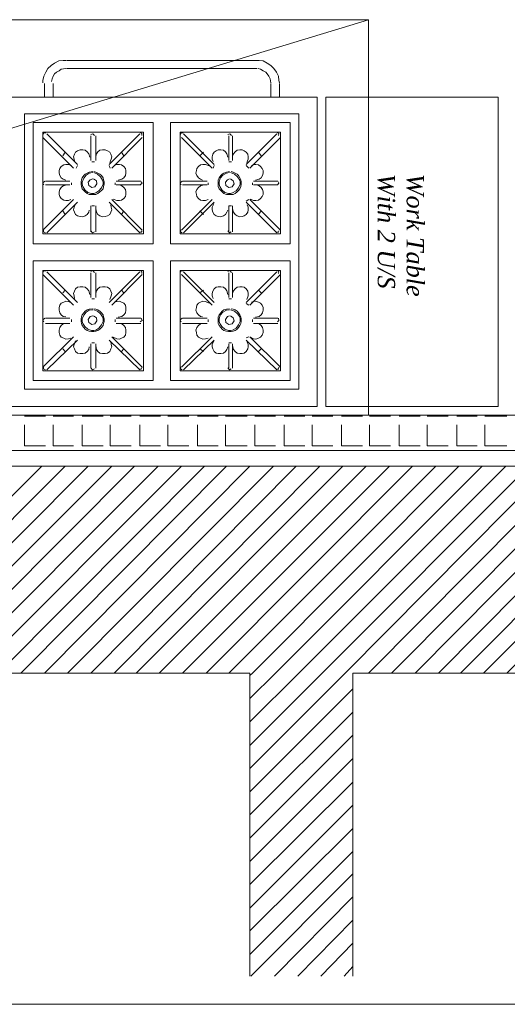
# Model space of a CAD drawing. Header units: millimetres. Extents: x 140304 to 319987, y -10756 to 142544.
# Tile 27 of 203: x 148793 to 150211, y 66071 to 68936. Entities that reach past the tile are written whole.
import ezdxf

# ---------------------------------------------------------------- set-up
doc = ezdxf.new("R2010")
doc.units = ezdxf.units.MM
doc.header["$LTSCALE"] = 10
doc.layers.get('0').update_dxf_attribs({"linetype": 'CONTINUOUS'})
for name, color, linetype, lineweight in [('A wall', 1, 'CONTINUOUS', 15), ('ele_15', 34, 'CONTINUOUS', 15), ('EQUIPMENT', 13, 'CONTINUOUS', 18), ('T', 2, 'CONTINUOUS', 20)]:
    doc.layers.add(name, color=color, linetype=linetype, lineweight=lineweight)
doc.layers.add('hatch', color=7, linetype='CONTINUOUS', lineweight=0, true_color=0x919191)
doc.layers.add('TEXT', color=150, linetype='CONTINUOUS')
doc.styles.get("Standard").update_dxf_attribs({"font": 'verdana.ttf'})

# ---------------------------------------------------------------- blocks, each defined once
blk = doc.blocks.new('Base lucknow')
for points in [[(144273.2, 87578.4), (155534.3, 87578.4)], [(140828, 87532.4), (159965.8, 87532.4)], [(149462.5, 86930.3), (140828, 86930.3)], [(149462.5, 86047.9), (149462.5, 86930.3)], [(149462.5, 86922.9), (149469.9, 86930.3)], [(152815.8, 86930.3), (149762.1, 86930.3)], [(149762.1, 86930.3), (149762.1, 86047.9)]]:
    blk.add_lwpolyline(points)
at = {"layer": 'A wall', "ltscale": 0.25}
for points in [[(152566.6, 87680.7), (141919.5, 87680.7)], [(141817.2, 87578.4), (152566.6, 87578.4)], [(140828, 87532.4), (159965.8, 87532.4)], [(149462.5, 86930.3), (140828, 86930.3)], [(149462.5, 86047.9), (149462.5, 86930.3)], [(152815.8, 86930.3), (149762.1, 86930.3)], [(149762.1, 86930.3), (149762.1, 86047.9)]]:
    blk.add_lwpolyline(points, dxfattribs=at)
at = {"layer": 'EQUIPMENT'}
for points in [[(149808.1, 88831.6), (146017.3, 88831.6)], [(149808.1, 88831.6), (146017.3, 87680.7)], [(149808.1, 87680.7), (149808.1, 88831.6)], [(148906.4, 88711.5), (148894.5, 88705.6)], [(148919.7, 88713), (148906.4, 88711.5)], [(148927.1, 88713), (148919.7, 88713)], [(148928.6, 88713), (149483.3, 88713)], [(149489.2, 88713), (149481.8, 88713)], [(149501.1, 88711.5), (149489.2, 88713)], [(149512.9, 88705.6), (149501.1, 88711.5)], [(148875.2, 88689.3), (148869.3, 88678.8)], [(148884.1, 88698.2), (148875.2, 88689.3)], [(148894.5, 88705.6), (148884.1, 88698.2)], [(148907.8, 88683.3), (148900.4, 88678.8)], [(148913.8, 88687.8), (148907.8, 88683.3)], [(148927.1, 88689.3), (148913.8, 88687.8)], [(148928.6, 88689.3), (149483.3, 88689.3)], [(149493.7, 88687.8), (149486.3, 88689.3)], [(149501.1, 88683.3), (149493.7, 88687.8)], [(149508.5, 88678.8), (149501.1, 88683.3)], [(149523.3, 88698.2), (149512.9, 88705.6)], [(149532.2, 88689.3), (149523.3, 88698.2)], [(149539.7, 88678.8), (149532.2, 88689.3)], [(148863.3, 88667), (148860.4, 88655.1)], [(148860.4, 88655.1), (148860.4, 88647.7)], [(148869.3, 88678.8), (148863.3, 88667)], [(148887, 88659.6), (148885.6, 88652.2)], [(148890.1, 88667), (148887, 88659.6)], [(148894.5, 88674.4), (148890.1, 88667)], [(148900.4, 88678.8), (148894.5, 88674.4)], [(149512.9, 88674.4), (149508.5, 88678.8)], [(149517.4, 88667), (149512.9, 88674.4)], [(149521.8, 88659.6), (149517.4, 88667)], [(149523.3, 88647.7), (149521.8, 88659.6)], [(149545.6, 88667), (149539.7, 88678.8)], [(149547.1, 88655.1), (149545.6, 88667)], [(149548.5, 88647.7), (149547.1, 88655.1)], [(148864.8, 88606.2), (148864.8, 88646.2)], [(148890.1, 88606.2), (148890.1, 88646.2)], [(149523.3, 88646.2), (149523.3, 88606.2)], [(149548.5, 88646.2), (149548.5, 88606.2)], [(148758.1, 88606.2), (149658.3, 88606.2)], [(149523.3, 88606.2), (148890.1, 88606.2)], [(149658.3, 88606.2), (149658.3, 87705.9)], [(149683.4, 87705.9), (149683.4, 88606.2)], [(149683.4, 88606.2), (150184.7, 88606.2)], [(149892.6, 88606.2), (150029, 88606.2)], [(150184.7, 88606.2), (150184.7, 87705.9)], [(148807, 87756.4), (148807, 88557.3)], [(148807, 88557.3), (149604.9, 88557.3)], [(149604.9, 88557.3), (149604.9, 87756.4)], [(148832.2, 88532), (148832.2, 88179.1)], [(149180.7, 88532), (148832.2, 88532)], [(149180.7, 88179.1), (149180.7, 88532)], [(149231.2, 88179.1), (149231.2, 88532)], [(149231.2, 88532), (149579.7, 88532)], [(149579.7, 88532), (149579.7, 88179.1)], [(148860.4, 88503.9), (149152.6, 88503.9)], [(148860.4, 88208.7), (148860.4, 88503.9)], [(148863.3, 88502.4), (148860.4, 88497.9)], [(148860.4, 88489.1), (148949.3, 88400)], [(148869.3, 88502.4), (148863.3, 88502.4)], [(148872.2, 88499.4), (148961.2, 88410.5)], [(149005.8, 88499.4), (148999.8, 88497.9)], [(148999.8, 88493.4), (148999.8, 88422.3)], [(149010.1, 88495), (149005.8, 88499.4)], [(149014.6, 88493.4), (149014.6, 88422.3)], [(149142.1, 88499.4), (149053.2, 88410.5)], [(149149.5, 88489.1), (149060.6, 88400)], [(149148.1, 88500.9), (149142.1, 88503.9)], [(149148.1, 88495), (149148.1, 88500.9)], [(149152.6, 88503.9), (149152.6, 88208.7)], [(149551.5, 88503.9), (149259.3, 88503.9)], [(149259.3, 88503.9), (149259.3, 88208.7)], [(149262.3, 88502.4), (149259.3, 88497.9)], [(149268.3, 88502.4), (149262.3, 88502.4)], [(149263.8, 88489.1), (149352.8, 88400)], [(149269.7, 88499.4), (149358.7, 88410.5)], [(149404.6, 88499.4), (149398.7, 88497.9)], [(149401.7, 88493.4), (149401.7, 88422.3)], [(149409.1, 88495), (149404.6, 88499.4)], [(149412.1, 88493.4), (149412.1, 88422.3)], [(149541.1, 88499.4), (149452.1, 88410.5)], [(149551.5, 88489.1), (149462.5, 88400)], [(149547.1, 88500.9), (149541.1, 88503.9)], [(149545.6, 88495), (149547.1, 88500.9)], [(149551.5, 88208.7), (149551.5, 88503.9)], [(148968.7, 88453.4), (148961.2, 88450.5)], [(148976.1, 88453.4), (148968.7, 88453.4)], [(148983.5, 88452), (148976.1, 88453.4)], [(148989.4, 88447.5), (148983.5, 88452)], [(149026.4, 88452), (149020.6, 88447.5)], [(149033.9, 88453.4), (149026.4, 88452)], [(149041.3, 88453.4), (149033.9, 88453.4)], [(149048.7, 88450.5), (149041.3, 88453.4)], [(149370.6, 88453.4), (149364.6, 88450.5)], [(149378, 88453.4), (149370.6, 88453.4)], [(149385.4, 88452), (149378, 88453.4)], [(149391.4, 88447.5), (149385.4, 88452)], [(149425.4, 88452), (149419.5, 88447.5)], [(149432.9, 88453.4), (149425.4, 88452)], [(149440.3, 88453.4), (149432.9, 88453.4)], [(149446.2, 88450.5), (149440.3, 88453.4)], [(148925.6, 88446), (148918.2, 88435.7)], [(148952.4, 88440.1), (148949.3, 88432.7)], [(148949.3, 88432.7), (148950.9, 88425.3)], [(148950.9, 88425.3), (148952.4, 88419.4)], [(148955.3, 88446), (148952.4, 88440.1)], [(148961.2, 88450.5), (148955.3, 88446)], [(148993.8, 88441.6), (148989.4, 88447.5)], [(148996.8, 88431.2), (148993.8, 88441.6)], [(149016.1, 88441.6), (149014.6, 88434.2)], [(149020.6, 88447.5), (149016.1, 88441.6)], [(149054.7, 88446), (149048.7, 88450.5)], [(149057.6, 88440.1), (149054.7, 88446)], [(149054.7, 88416.3), (149059.1, 88425.3)], [(149060.6, 88432.7), (149057.6, 88440.1)], [(149059.1, 88425.3), (149060.6, 88432.7)], [(149088.7, 88446), (149096.1, 88435.7)], [(149327.5, 88446), (149317.2, 88435.7)], [(149354.3, 88440.1), (149352.8, 88432.7)], [(149352.8, 88432.7), (149352.8, 88425.3)], [(149352.8, 88425.3), (149355.7, 88419.4)], [(149358.7, 88446), (149354.3, 88440.1)], [(149364.6, 88450.5), (149358.7, 88446)], [(149395.8, 88441.6), (149391.4, 88447.5)], [(149398.7, 88431.2), (149395.8, 88441.6)], [(149415.1, 88441.6), (149412.1, 88434.2)], [(149419.5, 88447.5), (149415.1, 88441.6)], [(149452.1, 88446), (149446.2, 88450.5)], [(149456.6, 88440.1), (149452.1, 88446)], [(149453.6, 88416.3), (149458, 88425.3)], [(149458, 88432.7), (149456.6, 88440.1)], [(149458, 88425.3), (149458, 88432.7)], [(149487.7, 88446), (149495.1, 88435.7)], [(148909.3, 88398.6), (148907.8, 88392.6)], [(148913.8, 88404.5), (148909.3, 88398.6)], [(148921.2, 88408.9), (148913.8, 88404.5)], [(148927.1, 88410.5), (148921.2, 88408.9)], [(148934.5, 88410.5), (148927.1, 88410.5)], [(148944.9, 88406), (148934.5, 88410.5)], [(148961.2, 88407.4), (148956.7, 88400)], [(149010.1, 88417.9), (149002.7, 88417.9)], [(149053.2, 88407.4), (149056.1, 88400)], [(149075.5, 88410.5), (149068, 88407.4)], [(149082.9, 88410.5), (149075.5, 88410.5)], [(149088.7, 88408.9), (149082.9, 88410.5)], [(149096.1, 88404.5), (149088.7, 88408.9)], [(149100.6, 88398.6), (149096.1, 88404.5)], [(149102.1, 88392.6), (149100.6, 88398.6)], [(149308.3, 88398.6), (149306.8, 88392.6)], [(149312.7, 88404.5), (149308.3, 88398.6)], [(149318.6, 88408.9), (149312.7, 88404.5)], [(149326.1, 88410.5), (149318.6, 88408.9)], [(149333.5, 88410.5), (149326.1, 88410.5)], [(149343.8, 88406), (149333.5, 88410.5)], [(149358.7, 88407.4), (149355.7, 88400)], [(149401.7, 88417.9), (149409.1, 88417.9)], [(149452.1, 88407.4), (149459.5, 88400)], [(149472.9, 88410.5), (149466.9, 88407.4)], [(149480.3, 88410.5), (149472.9, 88410.5)], [(149487.7, 88408.9), (149480.3, 88410.5)], [(149493.7, 88404.5), (149487.7, 88408.9)], [(149498.1, 88398.6), (149493.7, 88404.5)], [(149501.1, 88392.6), (149498.1, 88398.6)], [(148907.8, 88392.6), (148907.8, 88385.2)], [(148907.8, 88385.2), (148909.3, 88377.8)], [(148909.3, 88377.8), (148913.8, 88371.9)], [(148913.8, 88371.9), (148919.7, 88367.4)], [(148919.7, 88367.4), (148927.1, 88364.5)], [(148973, 88366), (148971.6, 88360)], [(148974.6, 88371.9), (148973, 88366)], [(148979, 88377.8), (148974.6, 88371.9)], [(148979, 88370.4), (148974.6, 88358.5)], [(148983.5, 88382.3), (148979, 88377.8)], [(148986.4, 88379.3), (148979, 88370.4)], [(148989.4, 88385.2), (148983.5, 88382.3)], [(148995.3, 88385.2), (148986.4, 88379.3)], [(148995.3, 88388.2), (148989.4, 88385.2)], [(148998.3, 88366), (148992.4, 88358.5)], [(149005.8, 88389.7), (148995.3, 88388.2)], [(149005.8, 88386.7), (148995.3, 88385.2)], [(149005.8, 88368.9), (148998.3, 88366)], [(149016.1, 88363), (149007.2, 88368.9)], [(149014.6, 88388.2), (149008.7, 88389.7)], [(149019, 88382.3), (149008.7, 88386.7)], [(149020.6, 88385.2), (149014.6, 88388.2)], [(149028, 88374.8), (149019, 88382.3)], [(149026.4, 88382.3), (149020.6, 88385.2)], [(149030.9, 88377.8), (149026.4, 88382.3)], [(149033.9, 88364.5), (149028, 88374.8)], [(149035.4, 88371.9), (149030.9, 88377.8)], [(149036.9, 88366), (149035.4, 88371.9)], [(149038.4, 88360), (149036.9, 88366)], [(149079.8, 88364.5), (149090.3, 88367.4)], [(149090.3, 88367.4), (149096.1, 88371.9)], [(149096.1, 88371.9), (149100.6, 88377.8)], [(149100.6, 88377.8), (149102.1, 88385.2)], [(149102.1, 88385.2), (149102.1, 88392.6)], [(149306.8, 88392.6), (149305.3, 88385.2)], [(149305.3, 88385.2), (149308.3, 88377.8)], [(149308.3, 88377.8), (149312.7, 88371.9)], [(149312.7, 88371.9), (149318.6, 88367.4)], [(149318.6, 88367.4), (149324.6, 88364.5)], [(149373.5, 88371.9), (149370.6, 88366)], [(149370.6, 88366), (149370.6, 88360)], [(149378, 88377.8), (149373.5, 88371.9)], [(149376.5, 88370.4), (149373.5, 88358.5)], [(149383.9, 88379.3), (149376.5, 88370.4)], [(149382.4, 88382.3), (149378, 88377.8)], [(149386.9, 88385.2), (149382.4, 88382.3)], [(149394.3, 88385.2), (149383.9, 88379.3)], [(149394.3, 88388.2), (149386.9, 88385.2)], [(149397.2, 88366), (149391.4, 88358.5)], [(149403.2, 88389.7), (149394.3, 88388.2)], [(149403.2, 88386.7), (149394.3, 88385.2)], [(149403.2, 88368.9), (149397.2, 88366)], [(149418, 88382.3), (149406.1, 88386.7)], [(149413.5, 88363), (149406.1, 88368.9)], [(149413.5, 88388.2), (149407.7, 88389.7)], [(149419.5, 88385.2), (149413.5, 88388.2)], [(149426.9, 88374.8), (149418, 88382.3)], [(149425.4, 88382.3), (149419.5, 88385.2)], [(149429.9, 88377.8), (149425.4, 88382.3)], [(149432.9, 88364.5), (149426.9, 88374.8)], [(149432.9, 88371.9), (149429.9, 88377.8)], [(149435.8, 88366), (149432.9, 88371.9)], [(149437.3, 88360), (149435.8, 88366)], [(149478.8, 88364.5), (149489.2, 88367.4)], [(149489.2, 88367.4), (149495.1, 88371.9)], [(149495.1, 88371.9), (149499.6, 88377.8)], [(149499.6, 88377.8), (149501.1, 88385.2)], [(149501.1, 88385.2), (149501.1, 88392.6)], [(148866.3, 88361.5), (148860.4, 88357.1)], [(148860.4, 88357.1), (148863.3, 88351.1)], [(148867.8, 88361.5), (148939, 88361.5)], [(148867.8, 88351.1), (148939, 88351.1)], [(148909.3, 88337.7), (148907.8, 88330.3)], [(148913.8, 88343.7), (148909.3, 88337.7)], [(148919.7, 88348.2), (148913.8, 88343.7)], [(148930.1, 88351.1), (148919.7, 88348.2)], [(148943.5, 88357.1), (148943.5, 88351.1)], [(148971.6, 88360), (148971.6, 88352.6)], [(148971.6, 88352.6), (148973, 88346.6)], [(148973, 88346.6), (148974.6, 88339.2)], [(148974.6, 88358.5), (148974.6, 88352.6)], [(148974.6, 88352.6), (148976.1, 88346.6)], [(148974.6, 88339.2), (148979, 88334.8)], [(148976.1, 88346.6), (148982, 88336.3)], [(148992.4, 88358.5), (148993.8, 88349.6)], [(148993.8, 88349.6), (149002.7, 88343.7)], [(149002.7, 88343.7), (149011.6, 88345.2)], [(149011.6, 88345.2), (149017.6, 88354)], [(149017.6, 88354), (149016.1, 88363)], [(149023.5, 88333.3), (149030.9, 88342.2)], [(149030.9, 88342.2), (149035.4, 88352.6)], [(149030.9, 88334.8), (149035.4, 88339.2)], [(149035.4, 88358.5), (149033.9, 88364.5)], [(149035.4, 88352.6), (149035.4, 88358.5)], [(149035.4, 88339.2), (149036.9, 88346.6)], [(149036.9, 88346.6), (149038.4, 88352.6)], [(149038.4, 88352.6), (149038.4, 88360)], [(149071, 88357.1), (149071, 88351.1)], [(149145.2, 88361.5), (149073.9, 88361.5)], [(149145.2, 88351.1), (149073.9, 88351.1)], [(149090.3, 88348.2), (149082.9, 88351.1)], [(149096.1, 88343.7), (149090.3, 88348.2)], [(149100.6, 88337.7), (149096.1, 88343.7)], [(149102.1, 88330.3), (149100.6, 88337.7)], [(149143.6, 88351.1), (149149.5, 88355.6)], [(149149.5, 88355.6), (149146.6, 88360)], [(149265.2, 88361.5), (149259.3, 88357.1)], [(149259.3, 88357.1), (149262.3, 88351.1)], [(149266.7, 88361.5), (149338, 88361.5)], [(149266.7, 88351.1), (149338, 88351.1)], [(149308.3, 88337.7), (149305.3, 88330.3)], [(149312.7, 88343.7), (149308.3, 88337.7)], [(149318.6, 88348.2), (149312.7, 88343.7)], [(149329, 88351.1), (149318.6, 88348.2)], [(149340.9, 88357.1), (149340.9, 88351.1)], [(149370.6, 88360), (149370.6, 88352.6)], [(149370.6, 88352.6), (149370.6, 88346.6)], [(149370.6, 88346.6), (149373.5, 88339.2)], [(149373.5, 88358.5), (149373.5, 88352.6)], [(149373.5, 88352.6), (149375, 88346.6)], [(149373.5, 88339.2), (149378, 88334.8)], [(149375, 88346.6), (149380.9, 88336.3)], [(149391.4, 88358.5), (149392.8, 88349.6)], [(149392.8, 88349.6), (149401.7, 88343.7)], [(149401.7, 88343.7), (149410.6, 88345.2)], [(149410.6, 88345.2), (149416.5, 88354)], [(149416.5, 88354), (149413.5, 88363)], [(149422.5, 88333.3), (149429.9, 88342.2)], [(149429.9, 88342.2), (149434.3, 88352.6)], [(149429.9, 88334.8), (149432.9, 88339.2)], [(149434.3, 88358.5), (149432.9, 88364.5)], [(149432.9, 88339.2), (149435.8, 88346.6)], [(149434.3, 88352.6), (149434.3, 88358.5)], [(149435.8, 88346.6), (149437.3, 88352.6)], [(149437.3, 88352.6), (149437.3, 88360)], [(149469.9, 88357.1), (149469.9, 88351.1)], [(149544, 88361.5), (149472.9, 88361.5)], [(149544, 88351.1), (149472.9, 88351.1)], [(149489.2, 88348.2), (149481.8, 88351.1)], [(149495.1, 88343.7), (149489.2, 88348.2)], [(149499.6, 88337.7), (149495.1, 88343.7)], [(149501.1, 88330.3), (149499.6, 88337.7)], [(149542.6, 88351.1), (149547.1, 88355.6)], [(149547.1, 88355.6), (149545.6, 88360)], [(148907.8, 88330.3), (148907.8, 88322.9)], [(148907.8, 88322.9), (148909.3, 88317)], [(148909.3, 88317), (148913.8, 88311.1)], [(148913.8, 88311.1), (148921.2, 88306.6)], [(148979, 88334.8), (148983.5, 88330.3)], [(148982, 88336.3), (148990.9, 88328.9)], [(148983.5, 88330.3), (148989.4, 88325.9)], [(148989.4, 88325.9), (148995.3, 88322.9)], [(148990.9, 88328.9), (149001.3, 88325.9)], [(148995.3, 88322.9), (149001.3, 88322.9)], [(149001.3, 88325.9), (149008.7, 88325.9)], [(149001.3, 88322.9), (149008.7, 88322.9)], [(149008.7, 88325.9), (149014.6, 88327.4)], [(149008.7, 88322.9), (149014.6, 88322.9)], [(149014.6, 88327.4), (149023.5, 88333.3)], [(149014.6, 88322.9), (149020.6, 88325.9)], [(149020.6, 88325.9), (149026.4, 88330.3)], [(149026.4, 88330.3), (149030.9, 88334.8)], [(149065, 88309.6), (149075.5, 88305.1)], [(149088.7, 88306.6), (149096.1, 88311.1)], [(149096.1, 88311.1), (149100.6, 88317)], [(149100.6, 88317), (149102.1, 88322.9)], [(149102.1, 88322.9), (149102.1, 88330.3)], [(149305.3, 88330.3), (149306.8, 88322.9)], [(149306.8, 88322.9), (149308.3, 88317)], [(149308.3, 88317), (149312.7, 88311.1)], [(149312.7, 88311.1), (149318.6, 88306.6)], [(149378, 88334.8), (149382.4, 88330.3)], [(149380.9, 88336.3), (149389.8, 88328.9)], [(149382.4, 88330.3), (149386.9, 88325.9)], [(149386.9, 88325.9), (149394.3, 88322.9)], [(149389.8, 88328.9), (149400.2, 88325.9)], [(149394.3, 88322.9), (149400.2, 88322.9)], [(149400.2, 88325.9), (149406.1, 88325.9)], [(149400.2, 88322.9), (149407.7, 88322.9)], [(149406.1, 88325.9), (149412.1, 88327.4)], [(149407.7, 88322.9), (149413.5, 88322.9)], [(149412.1, 88327.4), (149422.5, 88333.3)], [(149413.5, 88322.9), (149419.5, 88325.9)], [(149419.5, 88325.9), (149425.4, 88330.3)], [(149425.4, 88330.3), (149429.9, 88334.8)], [(149464, 88309.6), (149472.9, 88305.1)], [(149487.7, 88306.6), (149493.7, 88311.1)], [(149493.7, 88311.1), (149498.1, 88317)], [(149498.1, 88317), (149501.1, 88322.9)], [(149501.1, 88322.9), (149501.1, 88330.3)], [(148860.4, 88219.1), (148949.3, 88308.1)], [(148872.2, 88211.7), (148961.2, 88300.6)], [(148921.2, 88306.6), (148927.1, 88305.1)], [(148927.1, 88305.1), (148934.5, 88305.1)], [(148934.5, 88305.1), (148941.9, 88308.1)], [(148950.9, 88285.9), (148949.3, 88278.5)], [(148955.3, 88296.2), (148950.9, 88285.9)], [(148999.8, 88214.6), (148999.8, 88290.3)], [(149002.7, 88290.3), (149010.1, 88290.3)], [(149014.6, 88214.6), (149014.6, 88290.3)], [(149014.6, 88281.4), (149016.1, 88271.1)], [(149142.1, 88211.7), (149053.2, 88300.6)], [(149059.1, 88285.9), (149057.6, 88293.2)], [(149060.6, 88278.5), (149059.1, 88285.9)], [(149149.5, 88219.1), (149060.6, 88308.1)], [(149075.5, 88305.1), (149082.9, 88305.1)], [(149082.9, 88305.1), (149088.7, 88306.6)], [(149263.8, 88219.1), (149352.8, 88308.1)], [(149269.7, 88211.7), (149358.7, 88300.6)], [(149318.6, 88306.6), (149326.1, 88305.1)], [(149326.1, 88305.1), (149333.5, 88305.1)], [(149333.5, 88305.1), (149340.9, 88308.1)], [(149357.2, 88296.2), (149352.8, 88285.9)], [(149352.8, 88285.9), (149352.8, 88278.5)], [(149401.7, 88214.6), (149401.7, 88290.3)], [(149409.1, 88290.3), (149401.7, 88290.3)], [(149412.1, 88214.6), (149412.1, 88290.3)], [(149412.1, 88281.4), (149415.1, 88271.1)], [(149452.1, 88303.7), (149459.5, 88308.1)], [(149541.1, 88211.7), (149452.1, 88300.6)], [(149458, 88285.9), (149455.1, 88293.2)], [(149458, 88278.5), (149458, 88285.9)], [(149551.5, 88219.1), (149462.5, 88308.1)], [(149472.9, 88305.1), (149480.3, 88305.1)], [(149480.3, 88305.1), (149487.7, 88306.6)], [(148925.6, 88265.1), (148918.2, 88275.5)], [(148949.3, 88278.5), (148952.4, 88271.1)], [(148952.4, 88271.1), (148955.3, 88265.1)], [(148955.3, 88265.1), (148961.2, 88260.6)], [(148961.2, 88260.6), (148968.7, 88259.2)], [(148968.7, 88259.2), (148976.1, 88257.7)], [(148976.1, 88257.7), (148983.5, 88260.6)], [(148983.5, 88260.6), (148989.4, 88265.1)], [(148989.4, 88265.1), (148993.8, 88271.1)], [(148993.8, 88271.1), (148995.3, 88276.9)], [(149016.1, 88271.1), (149020.6, 88265.1)], [(149020.6, 88265.1), (149026.4, 88260.6)], [(149026.4, 88260.6), (149033.9, 88257.7)], [(149033.9, 88257.7), (149041.3, 88259.2)], [(149041.3, 88259.2), (149048.7, 88260.6)], [(149048.7, 88260.6), (149054.7, 88265.1)], [(149054.7, 88265.1), (149057.6, 88271.1)], [(149057.6, 88271.1), (149060.6, 88278.5)], [(149088.7, 88265.1), (149096.1, 88275.5)], [(149327.5, 88265.1), (149317.2, 88275.5)], [(149352.8, 88278.5), (149354.3, 88271.1)], [(149354.3, 88271.1), (149358.7, 88265.1)], [(149358.7, 88265.1), (149364.6, 88260.6)], [(149364.6, 88260.6), (149370.6, 88259.2)], [(149370.6, 88259.2), (149378, 88257.7)], [(149378, 88257.7), (149385.4, 88260.6)], [(149385.4, 88260.6), (149391.4, 88265.1)], [(149391.4, 88265.1), (149395.8, 88271.1)], [(149395.8, 88271.1), (149398.7, 88276.9)], [(149415.1, 88271.1), (149419.5, 88265.1)], [(149419.5, 88265.1), (149425.4, 88260.6)], [(149425.4, 88260.6), (149432.9, 88257.7)], [(149432.9, 88257.7), (149440.3, 88259.2)], [(149440.3, 88259.2), (149446.2, 88260.6)], [(149446.2, 88260.6), (149452.1, 88265.1)], [(149452.1, 88265.1), (149456.6, 88271.1)], [(149456.6, 88271.1), (149458, 88278.5)], [(149487.7, 88265.1), (149495.1, 88275.5)], [(149152.6, 88208.7), (148860.4, 88208.7)], [(148861.9, 88220.6), (148861.9, 88214.6)], [(148861.9, 88214.6), (148867.8, 88211.7)], [(148999.8, 88217.7), (149004.2, 88211.7)], [(149004.2, 88211.7), (149010.1, 88214.6)], [(149140.7, 88213.2), (149146.6, 88213.2)], [(149146.6, 88213.2), (149149.5, 88217.7)], [(149259.3, 88208.7), (149551.5, 88208.7)], [(149260.8, 88220.6), (149260.8, 88214.6)], [(149260.8, 88214.6), (149265.2, 88211.7)], [(149398.7, 88217.7), (149403.2, 88211.7)], [(149403.2, 88211.7), (149407.7, 88214.6)], [(149538.2, 88213.2), (149545.6, 88213.2)], [(149545.6, 88213.2), (149547.1, 88217.7)], [(148832.2, 88179.1), (149180.7, 88179.1)], [(149579.7, 88179.1), (149231.2, 88179.1)], [(148832.2, 87781.6), (148832.2, 88130.1)], [(148832.2, 88130.1), (149180.7, 88130.1)], [(149180.7, 88130.1), (149180.7, 87781.6)], [(149579.7, 88130.1), (149231.2, 88130.1)], [(149231.2, 88130.1), (149231.2, 87781.6)], [(149579.7, 87781.6), (149579.7, 88130.1)], [(149152.6, 88102), (148860.4, 88102)], [(148860.4, 88102), (148860.4, 87809.8)], [(148863.3, 88100.5), (148860.4, 88094.6)], [(148860.4, 88090.1), (148949.3, 88001.1)], [(148869.3, 88100.5), (148863.3, 88100.5)], [(148872.2, 88097.5), (148961.2, 88008.6)], [(149005.8, 88102), (148999.8, 88099)], [(148999.8, 88094.6), (148999.8, 88023.4)], [(149010.1, 88096), (149005.8, 88102)], [(149014.6, 88094.6), (149014.6, 88023.4)], [(149142.1, 88097.5), (149053.2, 88008.6)], [(149149.5, 88090.1), (149060.6, 88001.1)], [(149148.1, 88099), (149142.1, 88102)], [(149148.1, 88093.1), (149148.1, 88099)], [(149152.6, 87809.8), (149152.6, 88102)], [(149259.3, 87809.8), (149259.3, 88102)], [(149259.3, 88102), (149551.5, 88102)], [(149262.3, 88100.5), (149259.3, 88094.6)], [(149268.3, 88100.5), (149262.3, 88100.5)], [(149263.8, 88090.1), (149352.8, 88001.1)], [(149269.7, 88097.5), (149358.7, 88008.6)], [(149404.6, 88102), (149398.7, 88099)], [(149401.7, 88094.6), (149401.7, 88023.4)], [(149409.1, 88096), (149404.6, 88102)], [(149412.1, 88094.6), (149412.1, 88023.4)], [(149541.1, 88097.5), (149452.1, 88008.6)], [(149551.5, 88090.1), (149462.5, 88001.1)], [(149547.1, 88099), (149541.1, 88102)], [(149545.6, 88093.1), (149547.1, 88099)], [(149551.5, 88102), (149551.5, 87809.8)], [(148961.2, 88053), (148955.3, 88048.6)], [(148968.7, 88054.5), (148961.2, 88053)], [(148976.1, 88054.5), (148968.7, 88054.5)], [(148983.5, 88053), (148976.1, 88054.5)], [(148989.4, 88048.6), (148983.5, 88053)], [(149026.4, 88053), (149020.6, 88048.6)], [(149033.9, 88054.5), (149026.4, 88053)], [(149041.3, 88054.5), (149033.9, 88054.5)], [(149048.7, 88053), (149041.3, 88054.5)], [(149054.7, 88048.6), (149048.7, 88053)], [(149364.6, 88053), (149358.7, 88048.6)], [(149370.6, 88054.5), (149364.6, 88053)], [(149378, 88054.5), (149370.6, 88054.5)], [(149385.4, 88053), (149378, 88054.5)], [(149391.4, 88048.6), (149385.4, 88053)], [(149425.4, 88053), (149419.5, 88048.6)], [(149432.9, 88054.5), (149425.4, 88053)], [(149440.3, 88054.5), (149432.9, 88054.5)], [(149446.2, 88053), (149440.3, 88054.5)], [(149452.1, 88048.6), (149446.2, 88053)], [(148925.6, 88044.1), (148918.2, 88036.7)], [(148952.4, 88041.2), (148949.3, 88035.2)], [(148949.3, 88035.2), (148950.9, 88027.8)], [(148950.9, 88027.8), (148952.4, 88020.4)], [(148955.3, 88048.6), (148952.4, 88041.2)], [(148993.8, 88042.6), (148989.4, 88048.6)], [(148996.8, 88032.3), (148993.8, 88042.6)], [(149016.1, 88042.6), (149014.6, 88035.2)], [(149020.6, 88048.6), (149016.1, 88042.6)], [(149057.6, 88041.2), (149054.7, 88048.6)], [(149054.7, 88017.4), (149059.1, 88027.8)], [(149060.6, 88035.2), (149057.6, 88041.2)], [(149059.1, 88027.8), (149060.6, 88035.2)], [(149088.7, 88044.1), (149096.1, 88036.7)], [(149327.5, 88044.1), (149317.2, 88036.7)], [(149354.3, 88041.2), (149352.8, 88035.2)], [(149352.8, 88035.2), (149352.8, 88027.8)], [(149352.8, 88027.8), (149355.7, 88020.4)], [(149358.7, 88048.6), (149354.3, 88041.2)], [(149395.8, 88042.6), (149391.4, 88048.6)], [(149398.7, 88032.3), (149395.8, 88042.6)], [(149415.1, 88042.6), (149412.1, 88035.2)], [(149419.5, 88048.6), (149415.1, 88042.6)], [(149456.6, 88041.2), (149452.1, 88048.6)], [(149453.6, 88017.4), (149458, 88027.8)], [(149458, 88035.2), (149456.6, 88041.2)], [(149458, 88027.8), (149458, 88035.2)], [(149487.7, 88044.1), (149495.1, 88036.7)], [(148909.3, 88001.1), (148907.8, 87993.7)], [(148907.8, 87993.7), (148907.8, 87986.3)], [(148913.8, 88007), (148909.3, 88001.1)], [(148921.2, 88010), (148913.8, 88007)], [(148927.1, 88012.9), (148921.2, 88010)], [(148934.5, 88011.5), (148927.1, 88012.9)], [(148944.9, 88007), (148934.5, 88011.5)], [(149002.7, 88018.9), (149010.1, 88018.9)], [(149075.5, 88011.5), (149068, 88010)], [(149082.9, 88012.9), (149075.5, 88011.5)], [(149088.7, 88010), (149082.9, 88012.9)], [(149096.1, 88007), (149088.7, 88010)], [(149100.6, 88001.1), (149096.1, 88007)], [(149102.1, 87993.7), (149100.6, 88001.1)], [(149102.1, 87986.3), (149102.1, 87993.7)], [(149306.8, 87993.7), (149305.3, 87986.3)], [(149308.3, 88001.1), (149306.8, 87993.7)], [(149312.7, 88007), (149308.3, 88001.1)], [(149318.6, 88010), (149312.7, 88007)], [(149326.1, 88012.9), (149318.6, 88010)], [(149333.5, 88011.5), (149326.1, 88012.9)], [(149343.8, 88007), (149333.5, 88011.5)], [(149409.1, 88018.9), (149401.7, 88018.9)], [(149452.1, 88005.5), (149459.5, 88001.1)], [(149472.9, 88011.5), (149466.9, 88010)], [(149480.3, 88012.9), (149472.9, 88011.5)], [(149487.7, 88010), (149480.3, 88012.9)], [(149493.7, 88007), (149487.7, 88010)], [(149498.1, 88001.1), (149493.7, 88007)], [(149501.1, 87993.7), (149498.1, 88001.1)], [(149501.1, 87986.3), (149501.1, 87993.7)], [(148907.8, 87986.3), (148909.3, 87978.9)], [(148909.3, 87978.9), (148913.8, 87972.9)], [(148913.8, 87972.9), (148919.7, 87968.4)], [(148919.7, 87968.4), (148927.1, 87967)], [(148973, 87967), (148971.6, 87961)], [(148974.6, 87972.9), (148973, 87967)], [(148979, 87978.9), (148974.6, 87972.9)], [(148979, 87971.5), (148974.6, 87961)], [(148983.5, 87983.3), (148979, 87978.9)], [(148986.4, 87980.3), (148979, 87971.5)], [(148989.4, 87987.8), (148983.5, 87983.3)], [(148995.3, 87986.3), (148986.4, 87980.3)], [(148995.3, 87989.2), (148989.4, 87987.8)], [(148998.3, 87968.4), (148992.4, 87959.5)], [(149005.8, 87990.7), (148995.3, 87989.2)], [(149005.8, 87987.8), (148995.3, 87986.3)], [(149005.8, 87970), (148998.3, 87968.4)], [(149016.1, 87964), (149007.2, 87970)], [(149014.6, 87989.2), (149008.7, 87990.7)], [(149019, 87983.3), (149008.7, 87987.8)], [(149020.6, 87987.8), (149014.6, 87989.2)], [(149028, 87975.8), (149019, 87983.3)], [(149026.4, 87983.3), (149020.6, 87987.8)], [(149030.9, 87978.9), (149026.4, 87983.3)], [(149033.9, 87967), (149028, 87975.8)], [(149035.4, 87972.9), (149030.9, 87978.9)], [(149035.4, 87961), (149033.9, 87967)], [(149036.9, 87967), (149035.4, 87972.9)], [(149038.4, 87961), (149036.9, 87967)], [(149079.8, 87965.5), (149090.3, 87968.4)], [(149090.3, 87968.4), (149096.1, 87972.9)], [(149096.1, 87972.9), (149100.6, 87978.9)], [(149100.6, 87978.9), (149102.1, 87986.3)], [(149305.3, 87986.3), (149308.3, 87978.9)], [(149308.3, 87978.9), (149312.7, 87972.9)], [(149312.7, 87972.9), (149318.6, 87968.4)], [(149318.6, 87968.4), (149324.6, 87967)], [(149373.5, 87972.9), (149370.6, 87967)], [(149370.6, 87967), (149370.6, 87961)], [(149378, 87978.9), (149373.5, 87972.9)], [(149376.5, 87971.5), (149373.5, 87961)], [(149383.9, 87980.3), (149376.5, 87971.5)], [(149382.4, 87983.3), (149378, 87978.9)], [(149386.9, 87987.8), (149382.4, 87983.3)], [(149394.3, 87986.3), (149383.9, 87980.3)], [(149394.3, 87989.2), (149386.9, 87987.8)], [(149397.2, 87968.4), (149391.4, 87959.5)], [(149403.2, 87990.7), (149394.3, 87989.2)], [(149403.2, 87987.8), (149394.3, 87986.3)], [(149403.2, 87970), (149397.2, 87968.4)], [(149418, 87983.3), (149406.1, 87987.8)], [(149413.5, 87964), (149406.1, 87970)], [(149413.5, 87989.2), (149407.7, 87990.7)], [(149419.5, 87987.8), (149413.5, 87989.2)], [(149426.9, 87975.8), (149418, 87983.3)], [(149425.4, 87983.3), (149419.5, 87987.8)], [(149429.9, 87978.9), (149425.4, 87983.3)], [(149432.9, 87967), (149426.9, 87975.8)], [(149432.9, 87972.9), (149429.9, 87978.9)], [(149435.8, 87967), (149432.9, 87972.9)], [(149434.3, 87961), (149432.9, 87967)], [(149437.3, 87961), (149435.8, 87967)], [(149478.8, 87965.5), (149489.2, 87968.4)], [(149489.2, 87968.4), (149495.1, 87972.9)], [(149495.1, 87972.9), (149499.6, 87978.9)], [(149499.6, 87978.9), (149501.1, 87986.3)], [(148866.3, 87962.6), (148860.4, 87958.1)], [(148860.4, 87958.1), (148863.3, 87952.1)], [(148867.8, 87962.6), (148939, 87962.6)], [(148867.8, 87947.7), (148939, 87947.7)], [(148913.8, 87941.8), (148909.3, 87935.8)], [(148919.7, 87946.2), (148913.8, 87941.8)], [(148930.1, 87947.7), (148919.7, 87946.2)], [(148943.5, 87952.1), (148943.5, 87959.5)], [(148971.6, 87961), (148971.6, 87953.6)], [(148971.6, 87953.6), (148973, 87947.7)], [(148973, 87947.7), (148974.6, 87941.8)], [(148974.6, 87961), (148974.6, 87953.6)], [(148974.6, 87953.6), (148976.1, 87947.7)], [(148974.6, 87941.8), (148979, 87935.8)], [(148976.1, 87947.7), (148982, 87938.8)], [(148982, 87938.8), (148990.9, 87931.4)], [(148992.4, 87959.5), (148993.8, 87950.7)], [(148993.8, 87950.7), (149002.7, 87944.7)], [(149002.7, 87944.7), (149011.6, 87946.2)], [(149011.6, 87946.2), (149017.6, 87955.2)], [(149017.6, 87955.2), (149016.1, 87964)], [(149023.5, 87934.4), (149030.9, 87943.2)], [(149030.9, 87943.2), (149035.4, 87953.6)], [(149030.9, 87935.8), (149035.4, 87941.8)], [(149035.4, 87953.6), (149035.4, 87961)], [(149035.4, 87941.8), (149036.9, 87947.7)], [(149036.9, 87947.7), (149038.4, 87953.6)], [(149038.4, 87953.6), (149038.4, 87961)], [(149071, 87952.1), (149071, 87959.5)], [(149145.2, 87962.6), (149073.9, 87962.6)], [(149145.2, 87947.7), (149073.9, 87947.7)], [(149090.3, 87946.2), (149082.9, 87947.7)], [(149096.1, 87941.8), (149090.3, 87946.2)], [(149100.6, 87935.8), (149096.1, 87941.8)], [(149143.6, 87952.1), (149149.5, 87956.6)], [(149149.5, 87956.6), (149146.6, 87962.6)], [(149265.2, 87962.6), (149259.3, 87958.1)], [(149259.3, 87958.1), (149262.3, 87952.1)], [(149266.7, 87962.6), (149338, 87962.6)], [(149266.7, 87947.7), (149338, 87947.7)], [(149312.7, 87941.8), (149308.3, 87935.8)], [(149318.6, 87946.2), (149312.7, 87941.8)], [(149329, 87947.7), (149318.6, 87946.2)], [(149340.9, 87952.1), (149340.9, 87959.5)], [(149370.6, 87961), (149370.6, 87953.6)], [(149370.6, 87953.6), (149370.6, 87947.7)], [(149370.6, 87947.7), (149373.5, 87941.8)], [(149373.5, 87961), (149373.5, 87953.6)], [(149373.5, 87953.6), (149375, 87947.7)], [(149373.5, 87941.8), (149378, 87935.8)], [(149375, 87947.7), (149380.9, 87938.8)], [(149380.9, 87938.8), (149389.8, 87931.4)], [(149391.4, 87959.5), (149392.8, 87950.7)], [(149392.8, 87950.7), (149401.7, 87944.7)], [(149401.7, 87944.7), (149410.6, 87946.2)], [(149410.6, 87946.2), (149416.5, 87955.2)], [(149416.5, 87955.2), (149413.5, 87964)], [(149422.5, 87934.4), (149429.9, 87943.2)], [(149429.9, 87943.2), (149434.3, 87953.6)], [(149429.9, 87935.8), (149432.9, 87941.8)], [(149432.9, 87941.8), (149435.8, 87947.7)], [(149434.3, 87953.6), (149434.3, 87961)], [(149435.8, 87947.7), (149437.3, 87953.6)], [(149437.3, 87953.6), (149437.3, 87961)], [(149469.9, 87952.1), (149469.9, 87959.5)], [(149544, 87962.6), (149472.9, 87962.6)], [(149544, 87947.7), (149472.9, 87947.7)], [(149489.2, 87946.2), (149481.8, 87947.7)], [(149495.1, 87941.8), (149489.2, 87946.2)], [(149499.6, 87935.8), (149495.1, 87941.8)], [(149542.6, 87952.1), (149547.1, 87956.6)], [(149547.1, 87956.6), (149545.6, 87962.6)], [(148860.4, 87820.1), (148949.3, 87909.2)], [(148909.3, 87935.8), (148907.8, 87928.4)], [(148907.8, 87928.4), (148907.8, 87921)], [(148907.8, 87921), (148909.3, 87913.6)], [(148909.3, 87913.6), (148913.8, 87907.7)], [(148913.8, 87907.7), (148921.2, 87904.7)], [(148979, 87935.8), (148983.5, 87931.4)], [(148983.5, 87931.4), (148989.4, 87926.9)], [(148989.4, 87926.9), (148995.3, 87925.5)], [(148990.9, 87931.4), (149001.3, 87926.9)], [(148995.3, 87925.5), (149001.3, 87924)], [(149001.3, 87926.9), (149008.7, 87926.9)], [(149001.3, 87924), (149008.7, 87924)], [(149008.7, 87926.9), (149014.6, 87928.4)], [(149008.7, 87924), (149014.6, 87925.5)], [(149014.6, 87928.4), (149023.5, 87934.4)], [(149014.6, 87925.5), (149020.6, 87926.9)], [(149020.6, 87926.9), (149026.4, 87931.4)], [(149026.4, 87931.4), (149030.9, 87935.8)], [(149149.5, 87820.1), (149060.6, 87909.2)], [(149065, 87907.7), (149075.5, 87903.2)], [(149088.7, 87904.7), (149096.1, 87907.7)], [(149096.1, 87907.7), (149100.6, 87913.6)], [(149102.1, 87928.4), (149100.6, 87935.8)], [(149100.6, 87913.6), (149102.1, 87921)], [(149102.1, 87921), (149102.1, 87928.4)], [(149263.8, 87820.1), (149352.8, 87909.2)], [(149308.3, 87935.8), (149305.3, 87928.4)], [(149305.3, 87928.4), (149306.8, 87921)], [(149306.8, 87921), (149308.3, 87913.6)], [(149308.3, 87913.6), (149312.7, 87907.7)], [(149312.7, 87907.7), (149318.6, 87904.7)], [(149378, 87935.8), (149382.4, 87931.4)], [(149382.4, 87931.4), (149386.9, 87926.9)], [(149386.9, 87926.9), (149394.3, 87925.5)], [(149389.8, 87931.4), (149400.2, 87926.9)], [(149394.3, 87925.5), (149400.2, 87924)], [(149400.2, 87926.9), (149406.1, 87926.9)], [(149400.2, 87924), (149407.7, 87924)], [(149406.1, 87926.9), (149412.1, 87928.4)], [(149407.7, 87924), (149413.5, 87925.5)], [(149412.1, 87928.4), (149422.5, 87934.4)], [(149413.5, 87925.5), (149419.5, 87926.9)], [(149419.5, 87926.9), (149425.4, 87931.4)], [(149425.4, 87931.4), (149429.9, 87935.8)], [(149452.1, 87906.1), (149459.5, 87909.2)], [(149551.5, 87820.1), (149462.5, 87909.2)], [(149464, 87907.7), (149472.9, 87903.2)], [(149487.7, 87904.7), (149493.7, 87907.7)], [(149493.7, 87907.7), (149498.1, 87913.6)], [(149498.1, 87913.6), (149501.1, 87921)], [(149501.1, 87928.4), (149499.6, 87935.8)], [(149501.1, 87921), (149501.1, 87928.4)], [(148872.2, 87812.7), (148961.2, 87898.7)], [(148921.2, 87904.7), (148927.1, 87901.8)], [(148927.1, 87901.8), (148934.5, 87903.2)], [(148934.5, 87903.2), (148941.9, 87904.7)], [(148950.9, 87886.9), (148949.3, 87879.5)], [(148949.3, 87879.5), (148952.4, 87873.5)], [(148955.3, 87897.3), (148950.9, 87886.9)], [(148993.8, 87872.1), (148995.3, 87879.5)], [(148999.8, 87817.2), (148999.8, 87888.4)], [(149010.1, 87891.3), (149002.7, 87891.3)], [(149014.6, 87817.2), (149014.6, 87888.4)], [(149014.6, 87882.4), (149016.1, 87872.1)], [(149142.1, 87812.7), (149053.2, 87898.7)], [(149059.1, 87886.9), (149057.6, 87894.3)], [(149057.6, 87873.5), (149060.6, 87879.5)], [(149060.6, 87879.5), (149059.1, 87886.9)], [(149075.5, 87903.2), (149082.9, 87901.8)], [(149082.9, 87901.8), (149088.7, 87904.7)], [(149269.7, 87812.7), (149358.7, 87898.7)], [(149318.6, 87904.7), (149326.1, 87901.8)], [(149326.1, 87901.8), (149333.5, 87903.2)], [(149333.5, 87903.2), (149340.9, 87904.7)], [(149357.2, 87897.3), (149352.8, 87886.9)], [(149352.8, 87886.9), (149352.8, 87879.5)], [(149352.8, 87879.5), (149354.3, 87873.5)], [(149395.8, 87872.1), (149398.7, 87879.5)], [(149401.7, 87891.3), (149409.1, 87891.3)], [(149401.7, 87817.2), (149401.7, 87888.4)], [(149412.1, 87817.2), (149412.1, 87888.4)], [(149412.1, 87882.4), (149415.1, 87872.1)], [(149541.1, 87812.7), (149452.1, 87898.7)], [(149458, 87886.9), (149455.1, 87894.3)], [(149456.6, 87873.5), (149458, 87879.5)], [(149458, 87879.5), (149458, 87886.9)], [(149472.9, 87903.2), (149480.3, 87901.8)], [(149480.3, 87901.8), (149487.7, 87904.7)], [(148925.6, 87866.1), (148918.2, 87873.5)], [(148952.4, 87873.5), (148955.3, 87866.1)], [(148955.3, 87866.1), (148961.2, 87861.7)], [(148961.2, 87861.7), (148968.7, 87860.2)], [(148968.7, 87860.2), (148976.1, 87860.2)], [(148976.1, 87860.2), (148983.5, 87861.7)], [(148983.5, 87861.7), (148989.4, 87866.1)], [(148989.4, 87866.1), (148993.8, 87872.1)], [(149016.1, 87872.1), (149020.6, 87866.1)], [(149020.6, 87866.1), (149026.4, 87861.7)], [(149026.4, 87861.7), (149033.9, 87860.2)], [(149033.9, 87860.2), (149041.3, 87860.2)], [(149041.3, 87860.2), (149048.7, 87861.7)], [(149048.7, 87861.7), (149054.7, 87866.1)], [(149054.7, 87866.1), (149057.6, 87873.5)], [(149088.7, 87866.1), (149096.1, 87873.5)], [(149327.5, 87866.1), (149317.2, 87873.5)], [(149354.3, 87873.5), (149358.7, 87866.1)], [(149358.7, 87866.1), (149364.6, 87861.7)], [(149364.6, 87861.7), (149370.6, 87860.2)], [(149370.6, 87860.2), (149378, 87860.2)], [(149378, 87860.2), (149385.4, 87861.7)], [(149385.4, 87861.7), (149391.4, 87866.1)], [(149391.4, 87866.1), (149395.8, 87872.1)], [(149415.1, 87872.1), (149419.5, 87866.1)], [(149419.5, 87866.1), (149425.4, 87861.7)], [(149425.4, 87861.7), (149432.9, 87860.2)], [(149432.9, 87860.2), (149440.3, 87860.2)], [(149440.3, 87860.2), (149446.2, 87861.7)], [(149446.2, 87861.7), (149452.1, 87866.1)], [(149452.1, 87866.1), (149456.6, 87873.5)], [(149487.7, 87866.1), (149495.1, 87873.5)], [(148861.9, 87821.6), (148861.9, 87815.7)], [(149260.8, 87821.6), (149260.8, 87815.7)], [(148860.4, 87809.8), (149152.6, 87809.8)], [(148861.9, 87815.7), (148867.8, 87812.7)], [(148999.8, 87818.7), (149004.2, 87812.7)], [(149004.2, 87812.7), (149010.1, 87815.7)], [(149140.7, 87814.2), (149146.6, 87814.2)], [(149146.6, 87814.2), (149149.5, 87820.1)], [(149551.5, 87809.8), (149259.3, 87809.8)], [(149260.8, 87815.7), (149265.2, 87812.7)], [(149398.7, 87818.7), (149403.2, 87812.7)], [(149403.2, 87812.7), (149407.7, 87815.7)], [(149538.2, 87814.2), (149545.6, 87814.2)], [(149545.6, 87814.2), (149547.1, 87820.1)], [(149180.7, 87781.6), (148832.2, 87781.6)], [(149231.2, 87781.6), (149579.7, 87781.6)], [(149604.9, 87756.4), (148807, 87756.4)], [(146017.3, 87680.7), (149808.1, 87680.7)], [(149658.3, 87705.9), (148758.1, 87705.9)], [(150184.7, 87705.9), (149683.4, 87705.9)]]:
    blk.add_lwpolyline(points, dxfattribs=at)
at = {"layer": 'hatch', "color": 5, "true_color": 0x0e19f1}
for points in [[(148807, 87677.8), (148867.8, 87677.8)], [(148807, 87591.8), (148807, 87652.6)], [(148890.1, 87677.8), (148949.3, 87677.8)], [(148890.1, 87591.8), (148890.1, 87652.6)], [(148974.6, 87677.8), (149035.4, 87677.8)], [(148974.6, 87591.8), (148974.6, 87652.6)], [(149056.1, 87677.8), (149116.9, 87677.8)], [(149056.1, 87591.8), (149056.1, 87652.6)], [(149142.1, 87677.8), (149202.9, 87677.8)], [(149142.1, 87591.8), (149142.1, 87652.6)], [(149223.7, 87677.8), (149284.6, 87677.8)], [(149223.7, 87591.8), (149223.7, 87652.6)], [(149309.7, 87677.8), (149370.6, 87677.8)], [(149309.7, 87591.8), (149309.7, 87652.6)], [(149391.4, 87677.8), (149455.1, 87677.8)], [(149391.4, 87591.8), (149391.4, 87652.6)], [(149477.4, 87677.8), (149536.6, 87677.8)], [(149477.4, 87591.8), (149477.4, 87652.6)], [(149561.9, 87677.8), (149622.7, 87677.8)], [(149561.9, 87591.8), (149561.9, 87652.6)], [(149643.4, 87677.8), (149704.2, 87677.8)], [(149643.4, 87591.8), (149643.4, 87652.6)], [(149729.4, 87677.8), (149790.2, 87677.8)], [(149729.4, 87591.8), (149729.4, 87652.6)], [(149811, 87677.8), (149871.9, 87677.8)], [(149811, 87591.8), (149811, 87652.6)], [(149897, 87677.8), (149957.9, 87677.8)], [(149897, 87591.8), (149897, 87652.6)], [(149978.7, 87677.8), (150039.4, 87677.8)], [(149978.7, 87591.8), (149978.7, 87652.6)], [(150064.7, 87677.8), (150123.9, 87677.8)], [(150064.7, 87591.8), (150064.7, 87652.6)], [(150146.2, 87677.8), (150210, 87677.8)], [(150146.2, 87591.8), (150146.2, 87652.6)], [(148807, 87591.8), (148867.8, 87591.8)], [(148890.1, 87591.8), (148949.3, 87591.8)], [(148974.6, 87591.8), (149035.4, 87591.8)], [(149056.1, 87591.8), (149116.9, 87591.8)], [(149142.1, 87591.8), (149202.9, 87591.8)], [(149223.7, 87591.8), (149284.6, 87591.8)], [(149309.7, 87591.8), (149370.6, 87591.8)], [(149391.4, 87591.8), (149455.1, 87591.8)], [(149477.4, 87591.8), (149536.6, 87591.8)], [(149561.9, 87591.8), (149622.7, 87591.8)], [(149643.4, 87591.8), (149704.2, 87591.8)], [(149729.4, 87591.8), (149790.2, 87591.8)], [(149811, 87591.8), (149871.9, 87591.8)], [(149897, 87591.8), (149957.9, 87591.8)], [(149978.7, 87591.8), (150039.4, 87591.8)], [(150064.7, 87591.8), (150123.9, 87591.8)], [(150146.2, 87591.8), (150210, 87591.8)]]:
    blk.add_lwpolyline(points, dxfattribs=at)
at = {"layer": 'hatch'}
for points in [[(148255.3, 86930.3), (148857.4, 87532.4)], [(148323.5, 86930.3), (148925.6, 87532.4)], [(148391.7, 86930.3), (148992.4, 87532.4)], [(148458.5, 86930.3), (149060.6, 87532.4)], [(148526.7, 86930.3), (149127.3, 87532.4)], [(148593.4, 86930.3), (149195.5, 87532.4)], [(148661.6, 86930.3), (149263.8, 87532.4)], [(148729.9, 86930.3), (149330.5, 87532.4)], [(148796.6, 86930.3), (149394.3, 87532.4)], [(148864.8, 86930.3), (149462.5, 87532.4)], [(148931.6, 86930.3), (149530.8, 87532.4)], [(148999.8, 86930.3), (149597.4, 87532.4)], [(149068, 86930.3), (149665.7, 87532.4)], [(149131.8, 86930.3), (149732.5, 87532.4)], [(149198.6, 86930.3), (149800.7, 87532.4)], [(149266.7, 86930.3), (149868.8, 87532.4)], [(149334.9, 86930.3), (149935.6, 87532.4)], [(149401.7, 86930.3), (150003.8, 87532.4)], [(149469.9, 86930.3), (150070.6, 87532.4)], [(149536.6, 86930.3), (150138.8, 87532.4)], [(149604.9, 86930.3), (150207, 87532.4)], [(149673.1, 86930.3), (150273.8, 87532.4)], [(149739.9, 86930.3), (150337.5, 87532.4)], [(149808.1, 86930.3), (150405.8, 87532.4)], [(149874.8, 86930.3), (150474, 87532.4)], [(149943, 86930.3), (150540.7, 87532.4)], [(150011.3, 86930.3), (150608.9, 87532.4)], [(150075, 86930.3), (150675.7, 87532.4)], [(150141.8, 86930.3), (150743.9, 87532.4)], [(150210, 86930.3), (150812.1, 87532.4)], [(149462.5, 86856.1), (149536.6, 86930.3)], [(149462.5, 86788), (149604.9, 86930.3)], [(149462.5, 86719.7), (149673.1, 86930.3)], [(149462.5, 86653), (149739.9, 86930.3)], [(149462.5, 86584.7), (149762.1, 86884.3)], [(149462.5, 86518), (149762.1, 86816.1)], [(149462.5, 86449.8), (149762.1, 86749.4)], [(149462.5, 86381.6), (149762.1, 86681.2)], [(149462.5, 86314.8), (149762.1, 86612.9)], [(149462.5, 86246.6), (149762.1, 86546.2)], [(149462.5, 86179.9), (149762.1, 86477.9)], [(149462.5, 86111.6), (149762.1, 86411.2)], [(149465.5, 86047.9), (149762.1, 86345.9)], [(149533.7, 86047.9), (149762.1, 86279.3)], [(149601.9, 86047.9), (149762.1, 86211)], [(149668.6, 86047.9), (149762.1, 86144.2)], [(149736.8, 86047.9), (149762.1, 86076)]]:
    blk.add_lwpolyline(points, dxfattribs=at)
at = {"layer": 'T'}
blk.add_lwpolyline([(140304.4, 85966.3), (167058.2, 85966.3)], dxfattribs=at)
at = {"layer": 'TEXT', "char_height": 50.448, "attachment_point": 1, "rotation": 270}
for s, insert in [('{\\fTimes New Roman|b0|i1|c0|p18;With 2 U/S}', (149885, 88383.4)), ('{\\fTimes New Roman|b0|i1|c0|p18;Work Table}', (149969.1, 88383.4))]:
    blk.add_mtext(s, dxfattribs=dict(at, insert=insert))

msp = doc.modelspace()

# ---------------------------------------------------------------- block references
at = {"layer": 'ele_15'}
msp.add_blockref('Base lucknow', (0, -19895.7), dxfattribs=at)

doc.saveas('drawing.dxf')
